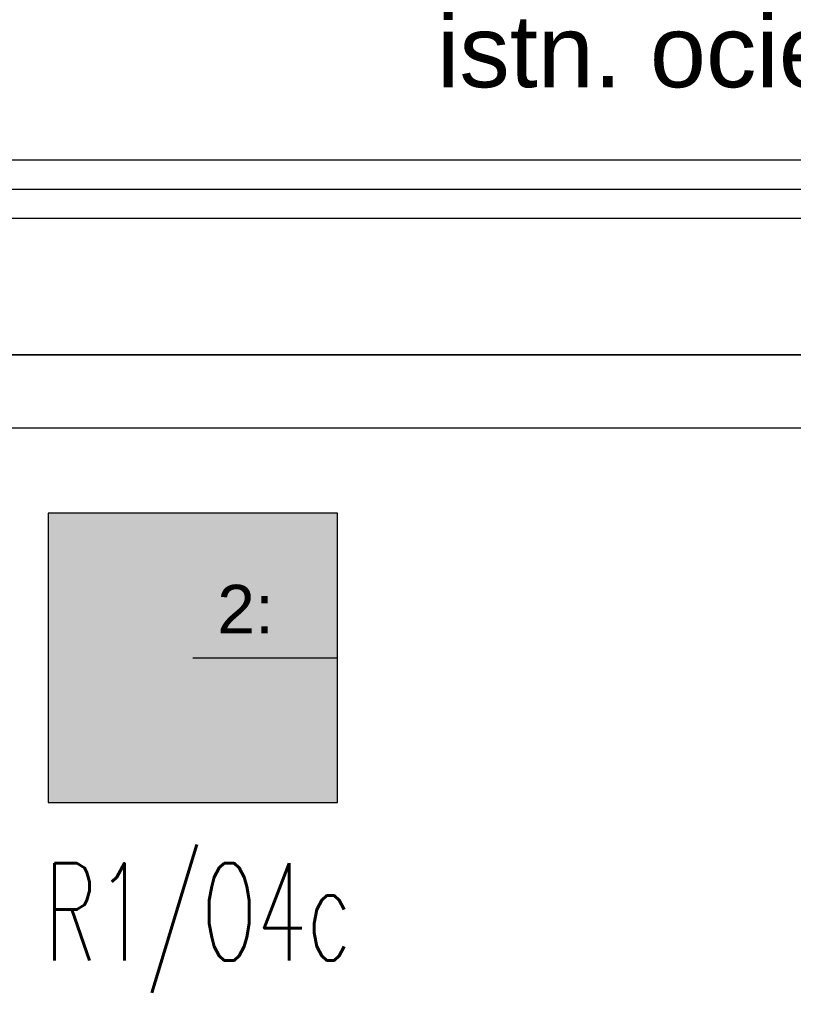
# Model space of a CAD drawing. Header units: millimetres. Extents: x -94648 to 68781, y -29623 to 11990.
# Tile 50 of 181: x -36355 to -36196, y -12524 to -12322. Entities that reach past the tile are written whole.
import ezdxf

# ---------------------------------------------------------------- set-up
doc = ezdxf.new("R2010")
doc.units = ezdxf.units.MM
doc.linetypes.add('BUD', pattern=[0])
for name, color, linetype in [('-podklad', 8, 'Continuous'), ('HATCH', 204, 'Continuous'), ('rexp_Leuchten_Besch', 7, 'Continuous'), ('rexp_Oprawy', 7, 'Continuous')]:
    doc.layers.add(name, color=color, linetype=linetype)
doc.layers.add('Area', color=6, linetype='Continuous', lineweight=35, plot=False)
doc.layers.add('IE_oswietlenie_nr_obw', color=51, linetype='Continuous', lineweight=20)
doc.layers.add('Wykonawcze', color=7, linetype='Continuous', lineweight=15)
doc.styles.add('ROMANS', font='romans.shx', dxfattribs={"width": 0.75, "height": 10})
doc.styles.get("Standard").update_dxf_attribs({"font": 'arial.ttf'})
doc.linetypes.add('TRACKS', pattern='A,3.81,[130,ltypeshp.shx,S=6.35,R=0,X=0,Y=0],3.81', length=7.62)
doc.linetypes.add('ZIGZAG', pattern='A,0.00254,-5.08,[131,ltypeshp.shx,S=5.08,R=0,X=-5.08,Y=0],-10.16,[131,ltypeshp.shx,S=5.08,R=180,X=5.08,Y=0],-5.08', length=20.32254)

# ---------------------------------------------------------------- blocks, each defined once
blk = doc.blocks.new('Goscim_parter')
at = {"color": 8, "linetype": 'BUD'}
for p, q in [((-35536.62, -12350.74), (-36626.06, -12350.74)), ((-35536.62, -12362.74), (-36614.06, -12362.74)), ((-35666.06, -12390.74), (-36586.06, -12390.74))]:
    blk.add_line(p, q, dxfattribs=at)
at = {"color": 8, "linetype": 'ZIGZAG'}
blk.add_line((-35536.62, -12356.74), (-36620.06, -12356.74), dxfattribs=at)
at = {"color": 8}
blk.add_lwpolyline([(-34840.06, -14323.74), (-34840.06, -13943.36), (-35275.06, -13943.36), (-35263.06, -12350.74), (-36626.06, -12350.74), (-36626.06, -14323.74)], close=True, dxfattribs=at)
at = {"layer": 'Area', "color": 8, "linetype": 'BUD'}
blk.add_lwpolyline([(-36586.06, -12390.74), (-35666.06, -12390.74), (-35666.06, -12805.74), (-36586.06, -12805.74)], close=True, dxfattribs=at)
at = {"layer": 'HATCH', "color": 8, "linetype": 'TRACKS', "ltscale": 2}
blk.add_lwpolyline([(-36571.06, -12405.74), (-35318.06, -12405.74), (-35318.06, -14268.74), (-36571.06, -14268.74)], close=True, dxfattribs=at)
at = {"layer": 'Wykonawcze', "color": 8, "insert": (-36291.79, -12330.55), "char_height": 14.85, "width": 210.5914, "attachment_point": 4}
blk.add_mtext('\\pxqc;istn. ocieplenie 12', dxfattribs=at)
blk = doc.blocks.new('rexp_lib_9')
at = {"layer": 'rexp_Oprawy', "true_color": 0xff00ff}
blk.add_hatch(color=6, dxfattribs=at).paths.add_polyline_path([(-0.2975, -0.2975), (0.2975, -0.2975), (0.2975, 0.2975), (-0.2975, 0.2975)])
at = {"layer": 'rexp_Oprawy', "color": 6, "true_color": 0xff00ff}
blk.add_lwpolyline([(-0.2975, -0.2975), (0.2975, -0.2975), (0.2975, 0.2975), (-0.2975, 0.2975)], close=True, dxfattribs=at)
at = {"layer": 'rexp_Oprawy', "color": 7}
blk.add_lwpolyline([(-0.2975, -0.2975), (0.2975, -0.2975), (0.2975, 0.2975), (-0.2975, 0.2975)], close=True, dxfattribs=at)
blk.add_lwpolyline([(0, 0), (0.2975, 0)], dxfattribs=at)
at = {"layer": 'rexp_Leuchten_Besch', "flags": 8}
blk.add_attdef('Label', (0.05, 0.05), '', height=0.1, dxfattribs=at)

msp = doc.modelspace()

# ---------------------------------------------------------------- block references
at = {"layer": '-podklad'}
msp.add_blockref('Goscim_parter', (0, 0), dxfattribs=at)
at = {"layer": 'rexp_Oprawy'}
ref = msp.add_blockref('rexp_lib_9', (-36319.73363, -12453.03988, 600), dxfattribs=dict(at, xscale=100, yscale=100, zscale=100))
ref.add_attrib('Label', '2:', (-36314.73363, -12448.03988, 600), dxfattribs={"layer": 'rexp_Leuchten_Besch', "height": 10})

# ---------------------------------------------------------------- texts
at = {"layer": 'IE_oswietlenie_nr_obw', "style": 'ROMANS', "width": 0.6}
msp.add_text('R1/O4c', height=20, dxfattribs=at).set_placement((-36350.29889, -12515.2625, 150))

doc.saveas('drawing.dxf')
